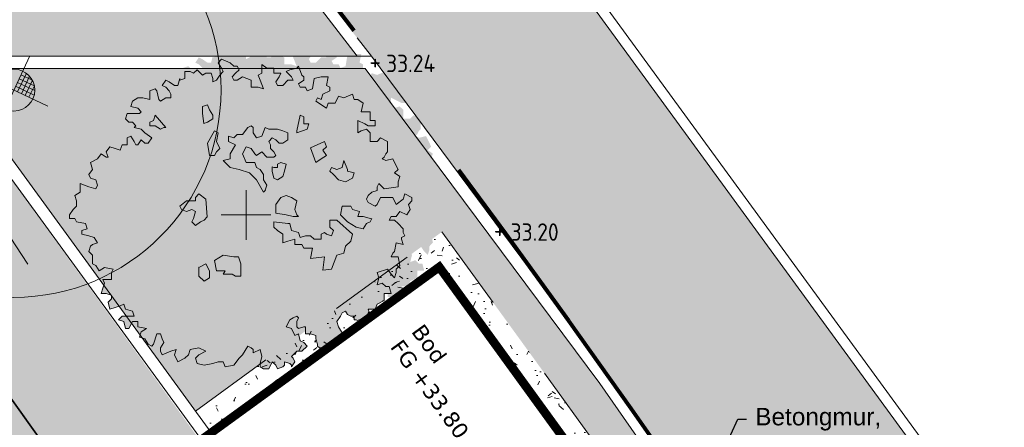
# Model space of a CAD drawing. Header units: metres. Extents: x 111845 to 310872, y 1106090 to 6520273.
# Tile 60 of 62: x 310827.52 to 310838.81, y 6520251.64 to 6520256.32. Entities that reach past the tile are written whole.
import ezdxf
from ezdxf import colors
from ezdxf.entities.mleader import LeaderData, LeaderLine
from ezdxf.enums import TextEntityAlignment as Align
from ezdxf.math import Vec2, Vec3

# ---------------------------------------------------------------- set-up
doc = ezdxf.new("R2010")
doc.units = ezdxf.units.M
for name, pattern in [('DASHED', [0.75, 0.5, -0.25]), ('DASHED_1', [2, 1, -1]), ('LTEMA1201', [7, 5, -2])]:
    doc.linetypes.add(name, pattern=pattern)
for name, color, linetype, lineweight in [('_LA DIV-Bygg', 7, 'Continuous', 9), ('_LA DIV-Plangrense', 20, 'DASHED', 9), ('_LA EL-Lysmast', 41, 'Continuous', 9), ('_LA EL-Lysmast-L23-e2-', 8, 'Continuous', 5), ('_LA TEK-Punkthøgde ny', 8, 'Continuous', 9), ('_LA VVS-Fallpiil', 8, 'Continuous', 9), ('LARK_KANT_ingen kant', 8, 'Continuous', 0), ('LARK_KANT_stein_granitt_vis_13cm', 8, 'Continuous', 0), ('LARK_KANT_stein_granitt_vis_2cm', 8, 'Continuous', 0), ('LARK_TEKST_henvisninger', 8, 'Continuous', 0)]:
    doc.layers.add(name, color=color, linetype=linetype, lineweight=lineweight)
for name, color, linetype, lineweight, true_color in [('LARK_GRØNT_busker_mørk', 7, 'Continuous', 0, 0x97bd84), ('LARK_GRØNT_tre_løvtrær_5-10m', 7, 'Continuous', 0, 0x8db98f), ('LARK_MATERIALE_asfalt', 7, 'Continuous', 0, 0xd1d1d1), ('LARK_MATERIALE_grus', 7, 'Continuous', 0, 0xddd5bb)]:
    doc.layers.add(name, color=color, linetype=linetype, lineweight=lineweight, true_color=true_color)
doc.styles.add('Arial', font='Arial.ttf')
doc.styles.add('FISO', font='Fiso')
doc.styles.add('ISO', font='ISO')
doc.styles.get("Standard").update_dxf_attribs({"font": 'ISOCPEUR.TTF'})
doc.styles.add('Verdana', font='Verdana.ttf')

# ---------------------------------------------------------------- blocks, each defined once
blk = doc.blocks.new('lysmast')
at = {"layer": '_LA EL-Lysmast-L23-e2-'}
for p, q in [((310281.931, 6539750.927), (310282.139, 6539751.371)), ((310281.967, 6539751.241), (310282.33, 6539751.071)), ((310282.01, 6539751.331), (310282.282, 6539751.203)), ((310282.216, 6539751.299), (310282.022, 6539750.884)), ((310281.479, 6539751.138), (310281.351, 6539750.866)), ((310281.354, 6539751.086), (310281.798, 6539750.879)), ((310281.569, 6539751.096), (310281.4, 6539750.734)), ((310281.659, 6539751.054), (310281.465, 6539750.639)), ((310281.75, 6539751.012), (310281.542, 6539750.568)), ((310281.883, 6539751.06), (310282.327, 6539750.852)), ((310281.925, 6539751.15), (310282.34, 6539750.956)), ((310282.282, 6539751.205), (310282.112, 6539750.842)), ((310282.33, 6539751.072), (310282.202, 6539750.8)), ((310281.756, 6539750.788), (310281.341, 6539750.982)), ((310281.713, 6539750.698), (310281.351, 6539750.867)), ((310281.671, 6539750.607), (310281.399, 6539750.735))]:
    blk.add_line(p, q, dxfattribs=at)
for points in [[(310282.219, 6539751.786), (310281.461, 6539750.153)], [(310281.026, 6539751.351), (310282.656, 6539750.589)]]:
    blk.add_lwpolyline(points, dxfattribs=at)
blk.add_circle((310281.84, 6539750.969), 0.5, dxfattribs=at)
blk = doc.blocks.new('_MPLUSZH')
at = {"style": 'FISO'}
blk.add_attdef('PLUSHÖJD', (2.074, -1), '', height=2, dxfattribs=at)
blk.add_attdef('+', text='', height=1, dxfattribs=at).set_placement((0, 0), align=Align.MIDDLE)
blk = doc.blocks.new('Løvtre_10-20m_fylt')
at = {"layer": 'LARK_GRØNT_tre_løvtrær_5-10m', "transparency": 33554572}
h = blk.add_hatch(color=253, dxfattribs=at)
h.dxf.hatch_style = 1
h.paths.add_polyline_path([(0.466, 1.911), (0.36, 1.953), (0.297, 1.911), (0.254, 1.911), (0.233, 1.953), (0.276, 1.996), (0.318, 2.038), (0.297, 2.08), (0.254, 2.08), (0.212, 2.123), (0.106, 2.165), (0.064, 2.123), (0.106, 2.059), (0.127, 2.017), (0.085, 1.975), (0.043, 1.911), (0, 1.89), (0, 1.932), (-0.021, 1.996), (-0.085, 1.996), (-0.127, 1.975), (-0.191, 2.038), (-0.233, 1.996), (-0.276, 2.017), (-0.339, 2.017), (-0.339, 1.932), (-0.403, 1.911), (-0.403, 1.932), (-0.424, 1.847), (-0.467, 1.847), (-0.53, 1.89), (-0.573, 1.911), (-0.615, 1.847), (-0.573, 1.826), (-0.53, 1.784), (-0.509, 1.741), (-0.509, 1.708), (-0.488, 1.719), (-0.424, 1.719), (-0.403, 1.655), (-0.403, 1.613), (-0.36, 1.634), (-0.318, 1.698), (-0.276, 1.74), (-0.297, 1.782), (-0.339, 1.846), (-0.297, 1.888), (-0.191, 1.846), (-0.149, 1.803), (-0.106, 1.803), (-0.085, 1.761), (-0.127, 1.719), (-0.17, 1.676), (-0.149, 1.634), (-0.106, 1.634), (-0.042, 1.676), (0.064, 1.634), (0.064, 1.549), (0.148, 1.549), (0.212, 1.528), (0.17, 1.634), (0.148, 1.698), (0.191, 1.719), (0.191, 1.825), (0.254, 1.782), (0.339, 1.782), (0.339, 1.719), (0.424, 1.719), (0.403, 1.676), (0.36, 1.613), (0.382, 1.57), (0.445, 1.57), (0.509, 1.634), (0.573, 1.634), (0.551, 1.676), (0.488, 1.74), (0.53, 1.761), (0.615, 1.782), (0.636, 1.803), (0.679, 1.698), (0.7, 1.676), (0.7, 1.634), (0.636, 1.591), (0.657, 1.549), (0.721, 1.549), (0.742, 1.507), (0.806, 1.528), (0.827, 1.655), (0.912, 1.676), (0.996, 1.676), (0.975, 1.57), (1.017, 1.549), (1.017, 1.507), (0.933, 1.464), (0.912, 1.401), (0.869, 1.422), (0.848, 1.379), (0.975, 1.295), (0.996, 1.358), (1.081, 1.358), (1.123, 1.443), (1.187, 1.422), (1.293, 1.464), (1.314, 1.401), (1.357, 1.401), (1.42, 1.358), (1.399, 1.252), (1.505, 1.252), (1.505, 1.146), (1.569, 1.146), (1.569, 1.083), (1.484, 1.083), (1.442, 1.104), (1.357, 1.146), (1.357, 1.061), (1.357, 0.998), (1.399, 1.019), (1.463, 1.04), (1.505, 0.998), (1.505, 0.892), (1.59, 0.892), (1.633, 0.934), (1.717, 0.892), (1.717, 0.765), (1.696, 0.744), (1.675, 0.701), (1.654, 0.68), (1.696, 0.659), (1.781, 0.68), (1.802, 0.637), (1.845, 0.553), (1.802, 0.51), (1.865, 0.468), (1.887, 0.512), (1.929, 0.554), (1.993, 0.575), (1.993, 0.618), (2.014, 0.66), (2.078, 0.597), (2.247, 0.618), (2.247, 0.681), (2.268, 0.745), (2.205, 0.787), (2.247, 0.83), (2.205, 0.915), (2.184, 0.957), (2.099, 0.936), (2.056, 0.957), (2.078, 0.978), (2.099, 1.021), (2.12, 1.042), (2.12, 1.169), (2.035, 1.211), (1.993, 1.169), (1.908, 1.169), (1.908, 1.275), (1.865, 1.317), (1.802, 1.296), (1.759, 1.275), (1.759, 1.339), (1.759, 1.423), (1.844, 1.381), (1.887, 1.36), (1.971, 1.36), (1.971, 1.423), (1.908, 1.423), (1.908, 1.529), (1.802, 1.529), (1.823, 1.635), (1.759, 1.678), (1.717, 1.678), (1.696, 1.741), (1.59, 1.699), (1.526, 1.72), (1.484, 1.635), (1.399, 1.635), (1.378, 1.572), (1.251, 1.656), (1.272, 1.699), (1.315, 1.678), (1.336, 1.741), (1.42, 1.784), (1.42, 1.826), (1.378, 1.847), (1.399, 1.953), (1.315, 1.953), (1.23, 1.932), (1.208, 1.805), (1.145, 1.784), (1.124, 1.826), (1.06, 1.826), (1.039, 1.869), (1.102, 1.911), (1.102, 1.953), (1.081, 1.975), (1.039, 2.08), (1.018, 2.059), (0.933, 2.038), (0.89, 2.017), (0.954, 1.953), (0.975, 1.911), (0.912, 1.911), (0.848, 1.847), (0.784, 1.847), (0.763, 1.89), (0.805, 1.953), (0.827, 1.996), (0.742, 1.996), (0.742, 2.059), (0.657, 2.059), (0.593, 2.102), (0.593, 1.996), (0.551, 1.975), (0.572, 1.911), (0.615, 1.805), (0.551, 1.826), (0.466, 1.826)])
h.paths.add_polyline_path([(2.205, 0.215), (2.141, 0.215), (2.162, 0.257), (2.226, 0.257), (2.268, 0.321), (2.353, 0.278), (2.396, 0.342), (2.374, 0.406), (2.417, 0.448), (2.417, 0.491), (2.332, 0.533), (2.311, 0.469), (2.226, 0.406), (2.184, 0.491), (2.12, 0.491), (2.035, 0.491), (1.993, 0.406), (1.971, 0.384), (1.887, 0.427), (1.866, 0.467), (1.866, 0.468), (1.845, 0.404), (1.845, 0.341), (1.675, 0.32), (1.611, 0.383), (1.59, 0.341), (1.59, 0.298), (1.526, 0.277), (1.484, 0.235), (1.463, 0.192), (1.484, 0.15), (1.569, 0.107), (1.59, 0.129), (1.633, 0.213), (1.717, 0.213), (1.781, 0.213), (1.823, 0.129), (1.908, 0.192), (1.929, 0.256), (2.014, 0.213), (2.014, 0.171), (1.972, 0.129), (1.993, 0.065), (1.951, 0.001), (1.866, 0.044), (1.823, -0.02), (1.76, -0.02), (1.739, -0.062), (1.802, -0.062), (1.845, -0.104), (1.908, -0.168), (1.908, -0.211), (1.929, -0.253), (1.887, -0.274), (1.887, -0.295), (1.908, -0.359), (1.823, -0.338), (1.802, -0.444), (1.781, -0.465), (1.76, -0.507), (1.802, -0.507), (1.845, -0.507), (1.866, -0.613), (1.823, -0.656), (1.823, -0.698), (1.802, -0.762), (1.76, -0.719), (1.717, -0.656), (1.59, -0.698), (1.611, -0.762), (1.59, -0.847), (1.654, -0.825), (1.696, -0.868), (1.739, -0.868), (1.76, -0.953), (1.717, -0.953), (1.717, -0.994), (1.738, -0.994), (1.781, -1.015), (1.823, -1.036), (1.823, -1.057), (1.865, -1.036), (1.887, -0.994), (1.929, -0.951), (1.908, -0.93), (1.887, -0.866), (1.971, -0.866), (1.993, -0.803), (2.078, -0.76), (2.078, -0.676), (2.162, -0.676), (2.141, -0.591), (2.099, -0.591), (2.056, -0.548), (1.993, -0.57), (2.014, -0.485), (1.993, -0.421), (2.12, -0.379), (2.162, -0.442), (2.205, -0.485), (2.226, -0.421), (2.226, -0.379), (2.268, -0.336), (2.247, -0.23), (2.205, -0.23), (2.162, -0.23), (2.184, -0.188), (2.205, -0.167), (2.226, -0.061), (2.311, -0.082), (2.29, -0.018), (2.29, 0.003), (2.332, 0.024), (2.311, 0.067), (2.311, 0.109), (2.247, 0.173)])
h.paths.add_polyline_path([(-0.742, 1.74), (-0.678, 1.74), (-0.669, 1.735), (-0.679, 1.784), (-0.7, 1.805), (-0.763, 1.784), (-0.763, 1.72), (-0.763, 1.678), (-0.848, 1.699), (-0.912, 1.699), (-0.975, 1.656), (-0.99, 1.612), (-0.975, 1.634), (-0.933, 1.613), (-0.869, 1.57), (-0.827, 1.57), (-0.805, 1.655), (-0.805, 1.634), (-0.742, 1.655)])
h.paths.add_polyline_path([(-0.593, 1.761), (-0.636, 1.719), (-0.669, 1.735), (-0.657, 1.678), (-0.636, 1.656), (-0.573, 1.699), (-0.531, 1.699)])
at = {"layer": 'LARK_GRØNT_tre_løvtrær_5-10m', "true_color": 0x75964e, "transparency": 33554590}
h = blk.add_hatch(color=75, dxfattribs=at)
h.dxf.hatch_style = 1
h.paths.add_polyline_path([(1.739, -0.868), (1.696, -0.868), (1.654, -0.825), (1.59, -0.847), (1.611, -0.762), (1.59, -0.698), (1.717, -0.656), (1.76, -0.719), (1.802, -0.762), (1.823, -0.698), (1.823, -0.656), (1.866, -0.613), (1.845, -0.508), (1.802, -0.508), (1.76, -0.508), (1.781, -0.465), (1.802, -0.444), (1.823, -0.338), (1.908, -0.359), (1.887, -0.295), (1.887, -0.274), (1.929, -0.253), (1.908, -0.211), (1.908, -0.168), (1.845, -0.104), (1.802, -0.062), (1.739, -0.062), (1.76, -0.02), (1.823, -0.02), (1.866, 0.044), (1.951, 0.001), (1.993, 0.065), (1.972, 0.129), (2.014, 0.171), (2.014, 0.213), (1.929, 0.256), (1.908, 0.192), (1.823, 0.129), (1.781, 0.213), (1.717, 0.213), (1.633, 0.213), (1.59, 0.129), (1.569, 0.107), (1.484, 0.15), (1.463, 0.192), (1.484, 0.235), (1.526, 0.277), (1.59, 0.298), (1.59, 0.341), (1.611, 0.383), (1.675, 0.319), (1.845, 0.341), (1.845, 0.404), (1.866, 0.468), (1.802, 0.51), (1.845, 0.553), (1.802, 0.637), (1.781, 0.68), (1.696, 0.659), (1.654, 0.68), (1.675, 0.701), (1.696, 0.743), (1.717, 0.765), (1.717, 0.892), (1.633, 0.934), (1.59, 0.892), (1.505, 0.892), (1.505, 0.998), (1.463, 1.04), (1.399, 1.019), (1.357, 0.998), (1.357, 1.061), (1.357, 1.146), (1.442, 1.104), (1.484, 1.083), (1.569, 1.083), (1.569, 1.146), (1.505, 1.146), (1.505, 1.252), (1.399, 1.252), (1.42, 1.358), (1.357, 1.401), (1.314, 1.401), (1.293, 1.464), (1.187, 1.422), (1.123, 1.443), (1.081, 1.358), (0.996, 1.358), (0.975, 1.295), (0.848, 1.379), (0.869, 1.422), (0.912, 1.401), (0.933, 1.464), (1.017, 1.507), (1.017, 1.549), (0.975, 1.57), (0.996, 1.676), (0.912, 1.676), (0.827, 1.655), (0.806, 1.528), (0.742, 1.507), (0.721, 1.549), (0.657, 1.549), (0.636, 1.591), (0.7, 1.634), (0.7, 1.676), (0.679, 1.697), (0.636, 1.803), (0.615, 1.782), (0.53, 1.761), (0.488, 1.74), (0.551, 1.676), (0.573, 1.634), (0.509, 1.634), (0.445, 1.57), (0.382, 1.57), (0.36, 1.613), (0.403, 1.676), (0.424, 1.719), (0.339, 1.719), (0.339, 1.782), (0.254, 1.782), (0.191, 1.825), (0.191, 1.719), (0.148, 1.697), (0.17, 1.634), (0.212, 1.528), (0.148, 1.549), (0.064, 1.549), (0.064, 1.634), (-0.042, 1.676), (-0.106, 1.634), (-0.149, 1.634), (-0.17, 1.676), (-0.127, 1.719), (-0.085, 1.761), (-0.106, 1.803), (-0.149, 1.803), (-0.191, 1.846), (-0.297, 1.888), (-0.339, 1.846), (-0.297, 1.782), (-0.276, 1.74), (-0.318, 1.697), (-0.36, 1.634), (-0.403, 1.613), (-0.403, 1.655), (-0.424, 1.719), (-0.488, 1.719), (-0.53, 1.697), (-0.593, 1.761), (-0.636, 1.719), (-0.678, 1.74), (-0.742, 1.74), (-0.742, 1.655), (-0.811, 1.632), (-0.827, 1.57), (-0.869, 1.57), (-0.933, 1.613), (-0.975, 1.634), (-1.018, 1.57), (-0.975, 1.549), (-0.933, 1.507), (-0.912, 1.464), (-0.912, 1.422), (-0.975, 1.422), (-1.039, 1.379), (-1.06, 1.401), (-1.081, 1.507), (-1.102, 1.528), (-1.166, 1.507), (-1.166, 1.443), (-1.166, 1.401), (-1.251, 1.422), (-1.314, 1.422), (-1.378, 1.379), (-1.399, 1.316), (-1.314, 1.295), (-1.272, 1.252), (-1.293, 1.231), (-1.378, 1.231), (-1.442, 1.231), (-1.463, 1.167), (-1.421, 1.125), (-1.378, 1.125), (-1.336, 1.083), (-1.357, 1.061), (-1.272, 1.04), (-1.23, 0.998), (-1.145, 0.934), (-1.187, 0.87), (-1.23, 0.87), (-1.272, 0.913), (-1.314, 0.849), (-1.336, 0.849), (-1.357, 0.892), (-1.399, 0.955), (-1.442, 0.934), (-1.442, 0.87), (-1.442, 0.849), (-1.505, 0.849), (-1.527, 0.786), (-1.59, 0.807), (-1.654, 0.828), (-1.696, 0.765), (-1.675, 0.701), (-1.696, 0.701), (-1.76, 0.743), (-1.802, 0.68), (-1.887, 0.637), (-1.865, 0.553), (-1.908, 0.489), (-1.887, 0.447), (-1.823, 0.425), (-1.802, 0.362), (-1.823, 0.319), (-1.908, 0.341), (-2.014, 0.383), (-2.014, 0.341), (-2.014, 0.277), (-2.077, 0.235), (-2.056, 0.171), (-2.056, 0.107), (-2.099, 0.065), (-2.141, 0.001), (-2.141, -0.041), (-2.077, -0.041), (-2.056, -0.084), (-1.95, -0.104), (-1.929, -0.168), (-1.993, -0.189), (-1.993, -0.232), (-1.908, -0.253), (-1.844, -0.274), (-1.802, -0.338), (-1.865, -0.359), (-1.887, -0.38), (-1.908, -0.444), (-1.865, -0.486), (-1.865, -0.592), (-1.823, -0.613), (-1.781, -0.677), (-1.717, -0.635), (-1.611, -0.656), (-1.632, -0.698), (-1.632, -0.783), (-1.738, -0.783), (-1.717, -0.825), (-1.738, -0.889), (-1.76, -0.953), (-1.696, -0.953), (-1.632, -0.974), (-1.632, -1.016), (-1.675, -1.059), (-1.654, -1.143), (-1.59, -1.122), (-1.527, -1.101), (-1.484, -1.08), (-1.463, -1.143), (-1.378, -1.165), (-1.357, -1.228), (-1.505, -1.228), (-1.548, -1.271), (-1.484, -1.292), (-1.463, -1.377), (-1.421, -1.377), (-1.378, -1.292), (-1.314, -1.292), (-1.314, -1.355), (-1.208, -1.377), (-1.272, -1.419), (-1.293, -1.482), (-1.23, -1.504), (-1.187, -1.567), (-1.145, -1.589), (-1.124, -1.567), (-1.081, -1.44), (-1.039, -1.44), (-1.018, -1.504), (-0.996, -1.546), (-1.039, -1.61), (-1.039, -1.652), (-1.018, -1.695), (-0.912, -1.652), (-0.848, -1.631), (-0.869, -1.695), (-0.827, -1.779), (-0.742, -1.737), (-0.699, -1.695), (-0.678, -1.631), (-0.572, -1.61), (-0.488, -1.652), (-0.572, -1.695), (-0.615, -1.737), (-0.593, -1.801), (-0.509, -1.822), (-0.403, -1.801), (-0.339, -1.779), (-0.276, -1.779), (-0.255, -1.843), (-0.149, -1.822), (-0.085, -1.737), (-0.042, -1.695), (0.021, -1.589), (0.064, -1.61), (0.085, -1.631), (0.085, -1.673), (0.17, -1.631), (0.191, -1.716), (0.17, -1.801), (0.17, -1.843), (0.212, -1.864), (0.276, -1.864), (0.318, -1.779), (0.36, -1.822), (0.382, -1.864), (0.445, -1.843), (0.467, -1.822), (0.467, -1.779), (0.53, -1.801), (0.551, -1.822), (0.551, -1.843), (0.594, -1.779), (0.573, -1.737), (0.551, -1.716), (0.615, -1.652), (0.679, -1.652), (0.742, -1.589), (0.7, -1.546), (0.657, -1.525), (0.636, -1.44), (0.594, -1.462), (0.551, -1.377), (0.488, -1.355), (0.53, -1.271), (0.573, -1.249), (0.615, -1.228), (0.636, -1.249), (0.615, -1.292), (0.615, -1.355), (0.636, -1.377), (0.7, -1.355), (0.721, -1.355), (0.721, -1.419), (0.721, -1.44), (0.784, -1.44), (0.848, -1.462), (0.848, -1.504), (0.869, -1.567), (0.869, -1.589), (0.89, -1.61), (0.954, -1.61), (0.996, -1.61), (1.039, -1.567), (1.081, -1.589), (1.102, -1.589), (1.123, -1.546), (1.166, -1.504), (1.187, -1.462), (1.145, -1.398), (1.123, -1.355), (1.102, -1.292), (1.145, -1.228), (1.166, -1.186), (1.208, -1.165), (1.23, -1.207), (1.272, -1.228), (1.314, -1.228), (1.314, -1.271), (1.336, -1.271), (1.378, -1.292), (1.42, -1.313), (1.42, -1.334), (1.463, -1.313), (1.484, -1.271), (1.526, -1.228), (1.505, -1.207), (1.484, -1.143), (1.569, -1.143), (1.59, -1.08), (1.675, -1.037), (1.675, -0.953), (1.76, -0.953)])
h.paths.add_polyline_path([(0.931, -0.671), (0.954, -0.508), (0.784, -0.529), (0.806, -0.401), (0.7, -0.401), (0.679, -0.359), (0.594, -0.359), (0.594, -0.295), (0.509, -0.317), (0.445, -0.338), (0.445, -0.274), (0.445, -0.232), (0.382, -0.189), (0.339, -0.147), (0.339, -0.084), (0.509, -0.104), (0.53, -0.104), (0.551, -0.189), (0.636, -0.211), (0.657, -0.274), (0.721, -0.253), (0.784, -0.253), (0.827, -0.295), (0.912, -0.295), (0.912, -0.232), (0.954, -0.211), (0.975, -0.232), (1.039, -0.253), (1.06, -0.189), (1.017, -0.147), (1.017, -0.062), (1.102, -0.062), (1.293, -0.232), (1.272, -0.317), (1.208, -0.38), (1.187, -0.465), (1.102, -0.486), (1.039, -0.656)], flags=16)
h.paths.add_polyline_path([(-0.064, -0.741), (-0.127, -0.741), (-0.17, -0.719), (-0.276, -0.719), (-0.255, -0.677), (-0.318, -0.677), (-0.36, -0.677), (-0.382, -0.55), (-0.276, -0.486), (-0.149, -0.508), (-0.092, -0.508), (-0.064, -0.592), (-0.064, -0.677)], flags=16)
h.paths.add_polyline_path([(0.636, -0.02), (0.573, -0.02), (0.488, 0.001), (0.36, 0.023), (0.36, 0.065), (0.36, 0.129), (0.424, 0.213), (0.488, 0.235), (0.551, 0.213), (0.615, 0.171), (0.594, 0.065), (0.615, 0.001)], flags=16)
h.paths.add_polyline_path([(1.23, -0.084), (1.145, 0.001), (1.166, 0.107), (1.272, 0.107), (1.293, 0.065), (1.378, 0.044), (1.357, -0.02), (1.42, -0.02), (1.524, -0.046), (1.505, -0.084), (1.463, -0.104), (1.42, -0.168), (1.336, -0.147)], flags=16)
h.paths.add_polyline_path([(-0.445, -0.762), (-0.509, -0.804), (-0.572, -0.741), (-0.572, -0.635), (-0.488, -0.592), (-0.445, -0.677), (-0.445, -0.719)], flags=16)
h.paths.add_polyline_path([(0.212, 0.277), (0.127, 0.425), (0.042, 0.51), (-0.085, 0.553), (-0.191, 0.574), (-0.276, 0.659), (-0.191, 0.68), (-0.191, 0.743), (-0.127, 0.849), (-0.212, 0.892), (-0.212, 0.955), (-0.149, 0.934), (-0.106, 0.977), (-0.042, 0.977), (0.021, 1.061), (0.064, 1.083), (0.085, 1.061), (0.085, 0.998), (0.127, 0.934), (0.191, 0.955), (0.233, 1.061), (0.276, 1.04), (0.318, 1.04), (0.382, 1.04), (0.445, 1.019), (0.509, 0.998), (0.509, 0.913), (0.445, 0.87), (0.403, 0.87), (0.36, 0.913), (0.318, 0.934), (0.276, 0.892), (0.297, 0.849), (0.297, 0.807), (0.339, 0.765), (0.36, 0.722), (0.339, 0.701), (0.254, 0.701), (0.191, 0.765), (0.127, 0.722), (0.106, 0.743), (0.064, 0.807), (0, 0.828), (-0.042, 0.743), (0, 0.637), (0.064, 0.637), (0.106, 0.637), (0.127, 0.574), (0.17, 0.553), (0.212, 0.489), (0.212, 0.425), (0.254, 0.362), (0.233, 0.298)], flags=16)
h.paths.add_polyline_path([(1.123, 0.425), (1.06, 0.489), (1.017, 0.531), (1.039, 0.574), (1.102, 0.553), (1.166, 0.574), (1.187, 0.659), (1.23, 0.553), (1.23, 0.531), (1.314, 0.51), (1.293, 0.447), (1.208, 0.404)], flags=16)
h.paths.add_polyline_path([(0.382, 0.425), (0.339, 0.447), (0.318, 0.531), (0.318, 0.584), (0.339, 0.574), (0.382, 0.574), (0.382, 0.616), (0.424, 0.637), (0.488, 0.616), (0.467, 0.531), (0.445, 0.468)], flags=16)
h.paths.add_polyline_path([(-0.47, -0.023), (-0.509, -0.062), (-0.551, -0.084), (-0.615, -0.126), (-0.657, -0.084), (-0.636, -0.041), (-0.615, 0.044), (-0.657, 0.065), (-0.721, 0.044), (-0.784, 0.065), (-0.805, 0.107), (-0.721, 0.171), (-0.615, 0.171), (-0.615, 0.213), (-0.572, 0.256), (-0.488, 0.192)], flags=16)
h.paths.add_polyline_path([(0.848, 0.637), (0.781, 0.815), (0.954, 0.892), (0.975, 0.828), (0.933, 0.786), (0.975, 0.722), (0.912, 0.68)], flags=16)
h.paths.add_polyline_path([(0.615, 0.998), (0.615, 1.019), (0.657, 1.21), (0.7, 1.189), (0.7, 1.104), (0.763, 1.104), (0.742, 1.04)], flags=16)
h.paths.add_polyline_path([(-0.382, 0.722), (-0.445, 0.722), (-0.466, 0.87), (-0.382, 1.019), (-0.339, 0.998), (-0.36, 0.892), (-0.318, 0.807), (-0.36, 0.765)], flags=16)
h.paths.add_polyline_path([(-0.466, 1.125), (-0.513, 1.11), (-0.53, 1.231), (-0.53, 1.316), (-0.466, 1.337), (-0.445, 1.274), (-0.403, 1.21), (-0.403, 1.167)], flags=16)
h.paths.add_polyline_path([(-0.975, 1.061), (-0.996, 1.061), (-1.039, 1.04), (-1.102, 1.083), (-1.166, 1.083), (-1.166, 1.125), (-1.124, 1.146), (-1.102, 1.21)], flags=16)
at = {"layer": 'LARK_GRØNT_tre_løvtrær_5-10m', "color": 252, "true_color": 0x868686}
for points in [[(0.594, -1.695), (0.615, -1.652), (0.679, -1.652), (0.742, -1.589), (0.7, -1.546), (0.657, -1.525), (0.636, -1.44), (0.594, -1.462), (0.551, -1.377), (0.488, -1.355), (0.53, -1.271), (0.573, -1.249), (0.615, -1.228), (0.636, -1.249), (0.615, -1.292), (0.615, -1.355), (0.636, -1.377), (0.7, -1.355), (0.721, -1.355), (0.721, -1.419), (0.721, -1.44), (0.784, -1.44), (0.848, -1.462), (0.848, -1.504), (0.869, -1.567), (0.869, -1.589), (0.89, -1.61), (0.954, -1.61), (0.996, -1.61), (1.039, -1.567), (1.081, -1.589), (1.102, -1.589), (1.123, -1.546), (1.166, -1.504), (1.187, -1.462), (1.145, -1.398), (1.123, -1.355), (1.102, -1.292), (1.145, -1.228), (1.166, -1.186), (1.208, -1.165), (1.23, -1.207), (1.272, -1.228), (1.314, -1.228), (1.314, -1.271), (1.336, -1.271), (1.378, -1.292), (1.42, -1.313), (1.42, -1.334), (1.463, -1.313), (1.484, -1.271), (1.526, -1.228), (1.505, -1.207), (1.484, -1.143), (1.569, -1.143), (1.59, -1.08), (1.675, -1.037), (1.675, -0.953), (1.76, -0.953), (1.739, -0.868), (1.696, -0.868), (1.654, -0.825), (1.59, -0.847), (1.611, -0.762), (1.59, -0.698), (1.717, -0.656), (1.76, -0.719), (1.802, -0.762), (1.823, -0.698), (1.823, -0.656), (1.866, -0.613), (1.845, -0.508), (1.802, -0.508), (1.76, -0.508), (1.781, -0.465), (1.802, -0.444), (1.823, -0.338), (1.908, -0.359), (1.887, -0.295), (1.887, -0.274), (1.929, -0.253), (1.908, -0.211), (1.908, -0.168), (1.845, -0.104), (1.802, -0.062), (1.739, -0.062), (1.76, -0.02), (1.823, -0.02), (1.866, 0.044), (1.951, 0.001), (1.993, 0.065), (1.972, 0.129), (2.014, 0.171), (2.014, 0.213), (1.929, 0.256), (1.908, 0.192), (1.823, 0.129), (1.781, 0.213), (1.717, 0.213), (1.633, 0.213), (1.59, 0.129), (1.569, 0.107), (1.484, 0.15), (1.463, 0.192), (1.484, 0.235), (1.526, 0.277), (1.59, 0.298), (1.59, 0.341), (1.611, 0.383), (1.675, 0.319), (1.845, 0.341), (1.845, 0.404), (1.866, 0.468), (1.802, 0.51), (1.845, 0.553), (1.802, 0.637), (1.781, 0.68), (1.696, 0.659), (1.654, 0.68), (1.675, 0.701), (1.696, 0.743), (1.717, 0.765), (1.717, 0.892), (1.633, 0.934), (1.59, 0.892), (1.505, 0.892), (1.505, 0.998), (1.463, 1.04), (1.399, 1.019), (1.357, 0.998), (1.357, 1.061), (1.357, 1.146), (1.442, 1.104), (1.484, 1.083), (1.569, 1.083), (1.569, 1.146), (1.505, 1.146), (1.505, 1.252), (1.399, 1.252), (1.42, 1.358), (1.357, 1.401), (1.314, 1.401), (1.293, 1.464), (1.187, 1.422), (1.123, 1.443), (1.081, 1.358), (0.996, 1.358), (0.975, 1.295), (0.848, 1.379), (0.869, 1.422), (0.912, 1.401), (0.933, 1.464), (1.017, 1.507), (1.017, 1.549), (0.975, 1.57), (0.996, 1.676), (0.912, 1.676), (0.827, 1.655), (0.806, 1.528), (0.742, 1.507), (0.721, 1.549), (0.657, 1.549), (0.636, 1.591), (0.7, 1.634), (0.7, 1.676), (0.679, 1.697), (0.636, 1.803), (0.615, 1.782), (0.53, 1.761), (0.488, 1.74), (0.551, 1.676), (0.573, 1.634), (0.509, 1.634), (0.445, 1.57), (0.382, 1.57), (0.36, 1.613), (0.403, 1.676), (0.424, 1.719), (0.339, 1.719), (0.339, 1.782), (0.254, 1.782), (0.191, 1.825), (0.191, 1.719), (0.148, 1.697), (0.17, 1.634), (0.212, 1.528), (0.148, 1.549), (0.064, 1.549), (0.064, 1.634), (-0.042, 1.676), (-0.106, 1.634), (-0.149, 1.634), (-0.17, 1.676), (-0.127, 1.719), (-0.085, 1.761), (-0.106, 1.803), (-0.149, 1.803), (-0.191, 1.846), (-0.297, 1.888), (-0.339, 1.846), (-0.297, 1.782), (-0.276, 1.74), (-0.318, 1.697), (-0.36, 1.634), (-0.403, 1.613), (-0.403, 1.655), (-0.424, 1.719), (-0.488, 1.719), (-0.53, 1.697), (-0.593, 1.761), (-0.636, 1.719), (-0.678, 1.74), (-0.742, 1.74), (-0.742, 1.655), (-0.805, 1.634), (-0.805, 1.655), (-0.827, 1.57), (-0.869, 1.57), (-0.933, 1.613), (-0.975, 1.634), (-1.018, 1.57), (-0.975, 1.549), (-0.933, 1.507), (-0.912, 1.464), (-0.912, 1.422), (-0.975, 1.422), (-1.039, 1.379), (-1.06, 1.401), (-1.081, 1.507), (-1.102, 1.528), (-1.166, 1.507), (-1.166, 1.443), (-1.166, 1.401), (-1.251, 1.422), (-1.314, 1.422), (-1.378, 1.379), (-1.399, 1.316), (-1.314, 1.295), (-1.272, 1.252), (-1.293, 1.231), (-1.378, 1.231), (-1.442, 1.231), (-1.463, 1.167), (-1.421, 1.125), (-1.378, 1.125), (-1.336, 1.083), (-1.357, 1.061), (-1.272, 1.04), (-1.23, 0.998), (-1.145, 0.934), (-1.187, 0.87), (-1.23, 0.87), (-1.272, 0.913), (-1.314, 0.849), (-1.336, 0.849), (-1.357, 0.892), (-1.399, 0.955), (-1.442, 0.934), (-1.442, 0.87), (-1.442, 0.849), (-1.505, 0.849), (-1.527, 0.786), (-1.59, 0.807), (-1.654, 0.828), (-1.696, 0.765), (-1.675, 0.701), (-1.696, 0.701), (-1.76, 0.743), (-1.802, 0.68), (-1.887, 0.637), (-1.865, 0.553), (-1.908, 0.489), (-1.887, 0.447), (-1.823, 0.425), (-1.802, 0.362), (-1.823, 0.319), (-1.908, 0.341), (-2.014, 0.383), (-2.014, 0.341), (-2.014, 0.277), (-2.077, 0.235), (-2.056, 0.171), (-2.056, 0.107), (-2.099, 0.065), (-2.141, 0.001), (-2.141, -0.041), (-2.077, -0.041), (-2.056, -0.084), (-1.95, -0.104), (-1.929, -0.168), (-1.993, -0.189), (-1.993, -0.232), (-1.908, -0.253), (-1.844, -0.274), (-1.802, -0.338), (-1.865, -0.359), (-1.887, -0.38), (-1.908, -0.444), (-1.865, -0.486), (-1.865, -0.592), (-1.823, -0.613), (-1.781, -0.677), (-1.717, -0.635), (-1.611, -0.656), (-1.632, -0.698), (-1.632, -0.783), (-1.738, -0.783), (-1.717, -0.825), (-1.738, -0.889), (-1.76, -0.953), (-1.696, -0.953), (-1.632, -0.974), (-1.632, -1.016), (-1.675, -1.059), (-1.654, -1.143), (-1.59, -1.122), (-1.527, -1.101), (-1.484, -1.08), (-1.463, -1.143), (-1.378, -1.165), (-1.357, -1.228), (-1.505, -1.228), (-1.548, -1.271), (-1.484, -1.292), (-1.463, -1.377), (-1.421, -1.377), (-1.378, -1.292), (-1.314, -1.292), (-1.314, -1.355), (-1.208, -1.377), (-1.272, -1.419), (-1.293, -1.482), (-1.23, -1.504), (-1.187, -1.567), (-1.145, -1.589), (-1.124, -1.567), (-1.081, -1.44), (-1.039, -1.44), (-1.018, -1.504), (-0.996, -1.546), (-1.039, -1.61), (-1.039, -1.652), (-1.018, -1.695), (-0.912, -1.652), (-0.848, -1.631), (-0.869, -1.695), (-0.827, -1.779), (-0.742, -1.737), (-0.699, -1.695), (-0.678, -1.631), (-0.572, -1.61), (-0.488, -1.652), (-0.572, -1.695), (-0.615, -1.737), (-0.593, -1.801), (-0.509, -1.822), (-0.403, -1.801), (-0.339, -1.779), (-0.276, -1.779), (-0.255, -1.843), (-0.149, -1.822), (-0.085, -1.737), (-0.042, -1.695), (0.021, -1.589), (0.064, -1.61), (0.085, -1.631), (0.085, -1.673), (0.17, -1.631), (0.191, -1.716), (0.17, -1.801), (0.17, -1.843), (0.212, -1.864), (0.276, -1.864), (0.318, -1.779), (0.36, -1.822), (0.382, -1.864), (0.445, -1.843), (0.467, -1.822), (0.467, -1.779), (0.53, -1.801), (0.551, -1.822), (0.551, -1.843), (0.594, -1.779), (0.573, -1.737), (0.551, -1.716), (0.615, -1.652)], [(-0.975, 1.061), (-1.102, 1.21), (-1.124, 1.146), (-1.166, 1.125), (-1.166, 1.083), (-1.102, 1.083), (-1.039, 1.04), (-0.996, 1.061), (-0.975, 1.061)], [(0.615, 1.019), (0.657, 1.21), (0.7, 1.189), (0.7, 1.104), (0.763, 1.104), (0.742, 1.04), (0.615, 0.998)], [(0.212, 0.277), (0.127, 0.425), (0.042, 0.51), (-0.085, 0.553), (-0.191, 0.574), (-0.276, 0.659), (-0.191, 0.68), (-0.191, 0.743), (-0.127, 0.849), (-0.212, 0.892), (-0.212, 0.955), (-0.149, 0.934), (-0.106, 0.977), (-0.042, 0.977), (0.021, 1.061), (0.064, 1.083), (0.085, 1.061), (0.085, 0.998), (0.127, 0.934), (0.191, 0.955), (0.233, 1.061), (0.276, 1.04), (0.318, 1.04), (0.382, 1.04), (0.445, 1.019), (0.509, 0.998), (0.509, 0.913), (0.445, 0.87), (0.403, 0.87), (0.36, 0.913), (0.318, 0.934), (0.276, 0.892), (0.297, 0.849), (0.297, 0.807), (0.339, 0.765), (0.36, 0.722), (0.339, 0.701), (0.254, 0.701), (0.191, 0.765), (0.127, 0.722), (0.106, 0.743), (0.064, 0.807), (0, 0.828), (-0.042, 0.743), (0, 0.637), (0.064, 0.637), (0.106, 0.637), (0.127, 0.574), (0.17, 0.553), (0.212, 0.489), (0.212, 0.425), (0.254, 0.362), (0.234, 0.299)], [(-0.466, 0.87), (-0.382, 1.019), (-0.339, 0.998), (-0.36, 0.892), (-0.318, 0.807), (-0.36, 0.765), (-0.382, 0.722), (-0.445, 0.722)], [(0.615, 1.019), (0.615, 0.998)], [(-0.466, 0.87), (-0.445, 0.722)], [(0.954, 0.892), (0.975, 0.828), (0.933, 0.786), (0.975, 0.722), (0.912, 0.68), (0.848, 0.637), (0.781, 0.815)], [(0.954, 0.892), (0.781, 0.815)], [(0.339, 0.574), (0.382, 0.574), (0.382, 0.616), (0.424, 0.637), (0.488, 0.616), (0.467, 0.531), (0.445, 0.468), (0.382, 0.425), (0.339, 0.447), (0.318, 0.531), (0.318, 0.584)], [(1.23, 0.531), (1.314, 0.51), (1.293, 0.447), (1.208, 0.404), (1.123, 0.425), (1.06, 0.489), (1.017, 0.531), (1.039, 0.574), (1.102, 0.553), (1.166, 0.574), (1.187, 0.659), (1.23, 0.553), (1.23, 0.531)], [(0.339, 0.574), (0.318, 0.584)], [(-0.488, 0.192), (-0.572, 0.256), (-0.615, 0.213), (-0.615, 0.171), (-0.721, 0.171), (-0.805, 0.107), (-0.784, 0.065), (-0.721, 0.044), (-0.657, 0.065), (-0.615, 0.044), (-0.636, -0.041), (-0.657, -0.084), (-0.615, -0.126), (-0.551, -0.084), (-0.509, -0.062), (-0.47, -0.023)], [(0, 0.302), (0, -0.302)], [(0.212, 0.277), (0.237, 0.302)], [(-0.47, -0.023), (-0.488, 0.192)], [(0.636, -0.02), (0.615, 0.001), (0.594, 0.065), (0.615, 0.171), (0.551, 0.213), (0.488, 0.235), (0.424, 0.213), (0.36, 0.129), (0.36, 0.065), (0.36, 0.023), (0.488, 0.001), (0.573, -0.02), (0.636, -0.02)], [(-0.302, 0), (0.302, 0)], [(1.526, -0.041), (1.505, -0.084), (1.463, -0.104), (1.42, -0.168), (1.336, -0.147), (1.23, -0.084), (1.145, 0.001), (1.166, 0.107), (1.272, 0.107), (1.293, 0.065), (1.378, 0.044), (1.357, -0.02), (1.42, -0.02), (1.524, -0.046)], [(0.933, -0.671), (1.039, -0.656), (1.102, -0.486), (1.187, -0.465), (1.208, -0.38), (1.272, -0.317), (1.293, -0.232), (1.102, -0.062), (1.017, -0.062), (1.017, -0.147), (1.06, -0.189), (1.039, -0.253), (0.975, -0.232), (0.954, -0.211), (0.912, -0.232), (0.912, -0.295), (0.827, -0.295), (0.784, -0.253), (0.721, -0.253), (0.657, -0.274), (0.636, -0.211), (0.551, -0.189), (0.53, -0.104), (0.509, -0.104), (0.339, -0.084), (0.339, -0.147), (0.382, -0.189), (0.445, -0.232), (0.445, -0.274), (0.445, -0.338), (0.509, -0.317), (0.594, -0.295), (0.594, -0.359), (0.679, -0.359), (0.7, -0.401), (0.806, -0.401), (0.784, -0.529), (0.954, -0.508), (0.931, -0.671)], [(-0.572, -0.635), (-0.488, -0.592), (-0.445, -0.677), (-0.445, -0.719), (-0.445, -0.762), (-0.509, -0.804), (-0.572, -0.741), (-0.572, -0.635), (-0.569, -0.634)], [(-0.092, -0.508), (-0.064, -0.592), (-0.064, -0.677), (-0.064, -0.741), (-0.127, -0.741), (-0.17, -0.719), (-0.276, -0.719), (-0.255, -0.677), (-0.318, -0.677), (-0.36, -0.677), (-0.382, -0.55), (-0.276, -0.486), (-0.149, -0.508), (-0.092, -0.508)]]:
    blk.add_lwpolyline(points, dxfattribs=at)
blk.add_lwpolyline([(-0.466, 1.125), (-0.403, 1.167), (-0.403, 1.21), (-0.445, 1.274), (-0.466, 1.337), (-0.53, 1.316), (-0.53, 1.231), (-0.513, 1.11)], close=True, dxfattribs=at)

msp = doc.modelspace()

# ---------------------------------------------------------------- hatches: boundary and pattern name
at = {"layer": 'LARK_GRØNT_busker_mørk'}
h = msp.add_hatch(dxfattribs=at)
h.set_pattern_fill('GOST_WOOD', color=256, scale=0.05)
edge = h.paths.add_edge_path()
edge.add_line((310831.485, 6520255.758), (310834.173, 6520252.146))
edge.add_line((310834.173, 6520252.146), (310835.287, 6520250.549))
edge.add_line((310835.287, 6520250.549), (310837.6, 6520247.045))
edge.add_line((310837.6, 6520247.045), (310839.209, 6520244.612))
edge.add_line((310839.209, 6520244.612), (310841.053, 6520241.332))
edge.add_line((310841.053, 6520241.332), (310842.034, 6520239.038))
edge.add_arc((310841.234, 6520238.696), 0.87, -66.5655, 23.1428, ccw=False)
edge.add_line((310841.58, 6520237.898), (310839.887, 6520237.164))
edge.add_line((310839.887, 6520237.164), (310839.42, 6520238.276))
edge.add_line((310839.42, 6520238.276), (310841.257, 6520239.072))
edge.add_arc((310793.726, 6520218.44), 51.816, 23.4642, 31.734)
edge.add_line((310837.795, 6520245.695), (310836.722, 6520247.358))
edge.add_line((310836.722, 6520247.358), (310834.95, 6520249.811))
edge.add_line((310834.95, 6520249.811), (310835.184, 6520250))
edge.add_line((310835.184, 6520250), (310832.363, 6520253.884))
edge.add_line((310832.363, 6520253.884), (310829.537, 6520251.831))
edge.add_line((310829.537, 6520251.831), (310827.088, 6520255.186))
edge.add_arc((310827.379, 6520255.398), 0.36, 90, 216.1252, ccw=False)
edge.add_line((310827.379, 6520255.758), (310831.485, 6520255.758))
at = {"layer": 'LARK_MATERIALE_asfalt', "true_color": 0xeeeeee}
h = msp.add_hatch(color=7, dxfattribs=at)
h.dxf.hatch_style = 1
edge = h.paths.add_edge_path()
edge.add_line((310822.257, 6520228.176), (310828.981, 6520219.026))
edge.add_line((310828.981, 6520219.026), (310839.049, 6520226.388))
edge.add_line((310839.049, 6520226.388), (310834.532, 6520232.399))
edge.add_line((310834.532, 6520232.399), (310837.4, 6520234.525))
edge.add_line((310837.4, 6520234.525), (310837.054, 6520235.002))
edge.add_line((310837.054, 6520235.002), (310839.754, 6520236.965))
edge.add_line((310839.754, 6520236.965), (310841.632, 6520237.778))
edge.add_arc((310841.234, 6520238.696), 1, 293.4345, 383.1428)
edge.add_line((310842.153, 6520239.089), (310841.965, 6520239.53))
edge.add_line((310841.965, 6520239.53), (310841.17, 6520241.39))
edge.add_line((310841.17, 6520241.39), (310839.32, 6520244.68))
edge.add_line((310839.32, 6520244.68), (310837.795, 6520247.004))
edge.add_line((310837.795, 6520247.004), (310835.402, 6520250.628))
edge.add_line((310835.402, 6520250.628), (310834.286, 6520252.228))
edge.add_line((310834.286, 6520252.228), (310831.555, 6520255.898))
edge.add_line((310831.555, 6520255.898), (310827.918, 6520260.551))
edge.add_arc((310827.281, 6520253.068), 7.51, 35.4492, 85.1414, ccw=False)
edge.add_line((310833.399, 6520257.424), (310837.927, 6520251.22))
edge.add_arc((310789.513, 6520215.881), 59.94, 24.93059, 36.12632, ccw=False)
edge.add_arc((310831.226, 6520235.271), 13.94, 16.162, 24.9306, ccw=False)
edge.add_arc((310830.596, 6520235.416), 14.509, -21.863, 14.9195, ccw=False)
edge.add_line((310844.061, 6520230.013), (310843.533, 6520228.597))
edge.add_arc((310831.226, 6520235.271), 14, 302.4185, 331.5265, ccw=False)
edge.add_arc((310844.093, 6520215.011), 10, 122.4185, 153.0956)
edge.add_line((310835.175, 6520219.536), (310832.52, 6520214.304))
edge.add_line((310832.52, 6520214.304), (310830.548, 6520210.417))
edge.add_line((310830.548, 6520210.417), (310819.164, 6520225.819))
edge.add_line((310819.164, 6520225.819), (310822.257, 6520228.176))
at = {"layer": 'LARK_MATERIALE_asfalt'}
h = msp.add_hatch(color=256, dxfattribs=at)
h.dxf.hatch_style = 1
edge = h.paths.add_edge_path()
edge.add_arc((310823.912, 6520255.398), 0.5, 36.1139, 90.0447)
edge.add_line((310823.912, 6520255.898), (310812.564, 6520255.898))
edge.add_line((310812.564, 6520255.898), (310807.353, 6520255.898))
edge.add_line((310807.353, 6520255.898), (310805.372, 6520258.581))
edge.add_line((310805.372, 6520258.581), (310779.833, 6520258.581))
edge.add_line((310779.833, 6520258.581), (310779.833, 6520260.081))
edge.add_line((310779.833, 6520260.081), (310804.87, 6520260.081))
edge.add_line((310804.87, 6520260.081), (310804.87, 6520260.381))
edge.add_line((310804.87, 6520260.381), (310806.143, 6520260.381))
edge.add_arc((310806.122, 6520256.361), 4.02, 61.039, 89.6935, ccw=False)
edge.add_line((310808.068, 6520259.878), (310808.323, 6520259.742))
edge.add_arc((310817.08, 6520277.122), 19.462, 243.2593, 266.453)
edge.add_line((310815.876, 6520257.698), (310830.007, 6520257.694))
edge.add_line((310830.007, 6520257.694), (310831.392, 6520255.898))
edge.add_line((310831.392, 6520255.898), (310827.379, 6520255.898))
edge.add_arc((310827.379, 6520255.398), 0.5, 90, 216.1252)
edge.add_line((310826.975, 6520255.103), (310832.257, 6520247.812))
edge.add_line((310832.257, 6520247.812), (310834.802, 6520249.661))
edge.add_line((310834.802, 6520249.661), (310836.556, 6520247.246))
edge.add_arc((310793.726, 6520218.44), 51.616, 23.6863, 33.9226, ccw=False)
edge.add_line((310840.994, 6520239.176), (310839.136, 6520238.371))
edge.add_line((310839.136, 6520238.371), (310836.062, 6520236.145))
edge.add_line((310836.062, 6520236.145), (310834.237, 6520238.662))
edge.add_line((310834.237, 6520238.662), (310835.839, 6520239.834))
edge.add_line((310835.839, 6520239.834), (310833.04, 6520243.707))
edge.add_line((310833.04, 6520243.707), (310825.262, 6520254.396))
edge.add_line((310825.262, 6520254.396), (310824.316, 6520255.693))
at = {"layer": 'LARK_MATERIALE_grus', "transparency": 33554687}
h = msp.add_hatch(dxfattribs=at)
h.set_pattern_fill('AR-CONC', color=256, scale=0.003, angle=-32.0611)
h.set_pattern_definition([(17.938921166, (0.18436, 13.84956), (0.437812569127, -0.330647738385), [0.05715, -0.62865]), (322.938921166, (0.18436, 13.84956), (0.2146475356, 0.541876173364), [0.04572, -0.50292175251]), (68.390365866, (0.22084, 13.822), (0.6524600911, 0.211228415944), [0.0485700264, -0.5342707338]), (14.123121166, (0.26525, 13.9787), (0.62225329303, -0.53857541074), [0.085725, -0.942975]), (64.574478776, (0.3171, 13.9338), (0.99760613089, 0.25100935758), [0.07285506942, -0.80140682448]), (319.123072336, (0.26525, 13.9787), (0.9976061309, 0.25100935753), [0.06857990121, -0.75437919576]), (348.938921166, (0.3096, 13.90598), (0.22261756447, -0.501445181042), [0.05715, -0.62865]), (293.938921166, (0.3096, 13.906), (0.450442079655, 0.36987053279), [0.04572, -0.50292]), (39.390366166, (0.32816, 13.8642), (0.67305964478, -0.1315746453), [0.0485700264, -0.5342698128]), (5.438921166, (0.18436, 13.84956), (0.142503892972, 0.2100582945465), [0, -0.496824, 0, -0.51054, 0, -0.504825]), (335.438921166, (0.18436, 13.84956), (0.32941998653, 0.148295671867), [0, -0.291084, 0, -0.485394, 0, -0.192405]), (295.438921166, (0.04035, 13.93976), (0.3356092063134, -0.230488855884), [0, -0.1905, 0, -0.59436, 0, -0.78867]), (285.438921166, (-0.02423, 13.9802), (0.417101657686, -0.171245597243), [0, -0.24765, 0, -0.394716, 0, -0.56007])])
h.paths.add_polyline_path([(310829.537, 6520251.83), (310829.714, 6520251.588), (310832.296, 6520253.465), (310834.95, 6520249.811), (310835.184, 6520250), (310832.363, 6520253.884)])

# ---------------------------------------------------------------- linework, layer by layer
at = {"layer": '_LA DIV-Bygg', "const_width": 0.1, "elevation": 37.61}
msp.add_lwpolyline([(310829.604, 6520251.5), (310832.333, 6520253.482), (310834.801, 6520250.084), (310832.073, 6520248.102)], close=True, dxfattribs=at)
at = {"layer": '_LA DIV-Plangrense', "color": 0, "linetype": 'LTEMA1201', "lineweight": 80, "elevation": 35.5}
msp.add_lwpolyline([(310825.528, 6520260.593), (310827.81, 6520260.68, -0.031825), (310839.32, 6520244.68, -0.044695), (310841.17, 6520241.39), (310842.859, 6520237.264), (310834.928, 6520231.865), (310832.235, 6520235.533), (310808.88, 6520218.395)], format="xyb", dxfattribs=at)
at = {"layer": '_LA EL-Lysmast', "color": 30}
msp.add_circle((310827.454, 6520255.51), 2.376, dxfattribs=at)
at = {"layer": '_LA VVS-Fallpiil'}
msp.add_polyline3d([(310827.613, 6520253.516, 33.654), (310826.887, 6520254.618, 33.57), (310826.961, 6520254.581, 33.575)], dxfattribs=at)
at = {"layer": 'LARK_KANT_ingen kant', "linetype": 'DASHED_1'}
for points, elevation in [([(310827.81, 6520260.68), (310830.173, 6520257.694), (310831.556, 6520255.898)], -37.61), ([(310829.537, 6520251.83), (310832.363, 6520253.884), (310835.184, 6520250), (310834.95, 6520249.811)], 37.61)]:
    msp.add_lwpolyline(points, dxfattribs=dict(at, elevation=elevation))
at = {"layer": 'LARK_KANT_ingen kant', "color": 146, "linetype": 'DASHED_1', "true_color": 0x1c6287, "const_width": 0.02}
msp.add_lwpolyline([(310826.881, 6520252.732), (310831.083, 6520246.852), (310833.1, 6520243.828), (310835.117, 6520240.216), (310841.335, 6520235.093), (310843.016, 6520232.657), (310843.856, 6520230.977), (310845.033, 6520229.381), (310846.714, 6520228.121)], dxfattribs=at)
at = {"layer": 'LARK_KANT_stein_granitt_vis_13cm', "flags": 128}
for points in [[(310844.731, 6520239.185, 0.038279), (310843.976, 6520241.198, 0.04889), (310838.024, 6520251.291), (310833.496, 6520257.494, 0.224227), (310827.81, 6520260.68, 0.206032)], [(310844.615, 6520239.151, 0.038279), (310843.867, 6520241.147, 0.04889), (310837.927, 6520251.22), (310833.399, 6520257.424, 0.220527), (310827.911, 6520260.551, 0.206032)]]:
    msp.add_lwpolyline(points, format="xyb", dxfattribs=at)
at = {"layer": 'LARK_KANT_stein_granitt_vis_13cm', "linetype": 'ByBlock', "elevation": -37.61}
msp.add_lwpolyline([(310827.746, 6520260.551), (310830.071, 6520257.614), (310831.392, 6520255.898)], dxfattribs=at)
at = {"layer": 'LARK_KANT_stein_granitt_vis_2cm', "elevation": 37.61}
for points in [[(310829.605, 6520251.5), (310826.975, 6520255.103, -0.613552), (310827.379, 6520255.898), (310831.555, 6520255.898), (310834.286, 6520252.228), (310835.402, 6520250.628), (310837.795, 6520247.004)], [(310829.714, 6520251.588), (310827.088, 6520255.186, -0.613552), (310827.379, 6520255.758), (310831.485, 6520255.758), (310834.173, 6520252.146), (310835.287, 6520250.549), (310837.6, 6520247.045)]]:
    msp.add_lwpolyline(points, format="xyb", dxfattribs=at)

# ---------------------------------------------------------------- block references
at = {"layer": '_LA EL-Lysmast', "xscale": 0.48, "yscale": 0.48, "zscale": 0.48}
msp.add_blockref('lysmast', (161892.171, 3381175.044), dxfattribs=at)
at = {"layer": '_LA TEK-Punkthøgde ny'}
ref = msp.add_blockref('_MPLUSZH', (310831.598, 6520255.84, 33.237), dxfattribs=dict(at, xscale=0.5, yscale=0.5, zscale=0.5))
ref.add_attrib('PLUSHÖJD', '33.24', (310831.723, 6520255.715, 33.237), dxfattribs={"height": 0.2, "style": 'ISO'})
ref.add_attrib('+', '+', dxfattribs={"height": 0.2}).set_placement((310831.598, 6520255.84, 33.237), align=Align.MIDDLE)
ref = msp.add_blockref('_MPLUSZH', (310833.026, 6520253.907, 33.197), dxfattribs=dict(at, xscale=0.5, yscale=0.5, zscale=0.5))
ref.add_attrib('PLUSHÖJD', '33.20', (310833.151, 6520253.782, 33.197), dxfattribs={"height": 0.2, "style": 'ISO'})
ref.add_attrib('+', '+', dxfattribs={"height": 0.2}).set_placement((310833.026, 6520253.907, 33.197), align=Align.MIDDLE)
at = {"layer": 'LARK_GRØNT_tre_løvtrær_5-10m', "xscale": 0.9449999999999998, "yscale": 0.9449999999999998, "zscale": 0.63}
msp.add_blockref('Løvtre_10-20m_fylt', (310830.117, 6520254.078), dxfattribs=at)

# ---------------------------------------------------------------- texts
at = {"layer": 'LARK_TEKST_henvisninger', "color": 18, "true_color": 0x040404, "insert": (310832.151, 6520252.847), "char_height": 0.18, "width": 5.44113, "attachment_point": 1, "rotation": 306, "style": 'Verdana'}
msp.add_mtext('Bod\\PFG +33.80', dxfattribs=at)

# ---------------------------------------------------------------- leaders
at = {"layer": 'LARK_TEKST_henvisninger', "color": 7}
ml = msp.add_multileader_mtext('Standard', dxfattribs=at)
ml.set_content('Betongmur, maks vis 50cm', color=7, style='Arial')
ml.set_leader_properties()
ml.build(insert=Vec2(0, 0))
ml.multileader.update_dxf_attribs({"dogleg_length": 1, "arrow_head_size": 0.4, "scale": 0.1})
ctx = ml.context
ctx.base_point, ctx.scale, ctx.char_height, ctx.arrow_head_size, ctx.landing_gap_size, ctx.plane_origin = Vec3(310835.857, 6520251.738), 0.1, 0.2, 0.4, 0.1, Vec3(310827.393, 6520258.829)
notes = []
notes.append((ctx, [(0, (1, 1, 0), (310835.757, 6520251.738), (1, 0), 0.1, [(0, [(310834.909, 6520249.868)], 0, [])])]))
ctx.mtext.insert, ctx.mtext.width, ctx.mtext.flow_direction = Vec3(310835.957, 6520251.867), 3.39903, 5
for ctx, leaders in notes:
    for number, flags, end, landing, length, lines in leaders:
        leader = LeaderData()
        leader.index, (leader.has_last_leader_line, leader.has_dogleg_vector, leader.attachment_direction) = number, flags
        leader.last_leader_point, leader.dogleg_vector, leader.dogleg_length = Vec3(end), Vec3(landing), length
        for number, points, colour, breaks in lines:
            line = LeaderLine()
            line.index, line.vertices, line.color, line.breaks = number, Vec3.list(points), colors.encode_raw_color(colour), breaks
            leader.lines.append(line)
        ctx.leaders.append(leader)

doc.saveas('drawing.dxf')
